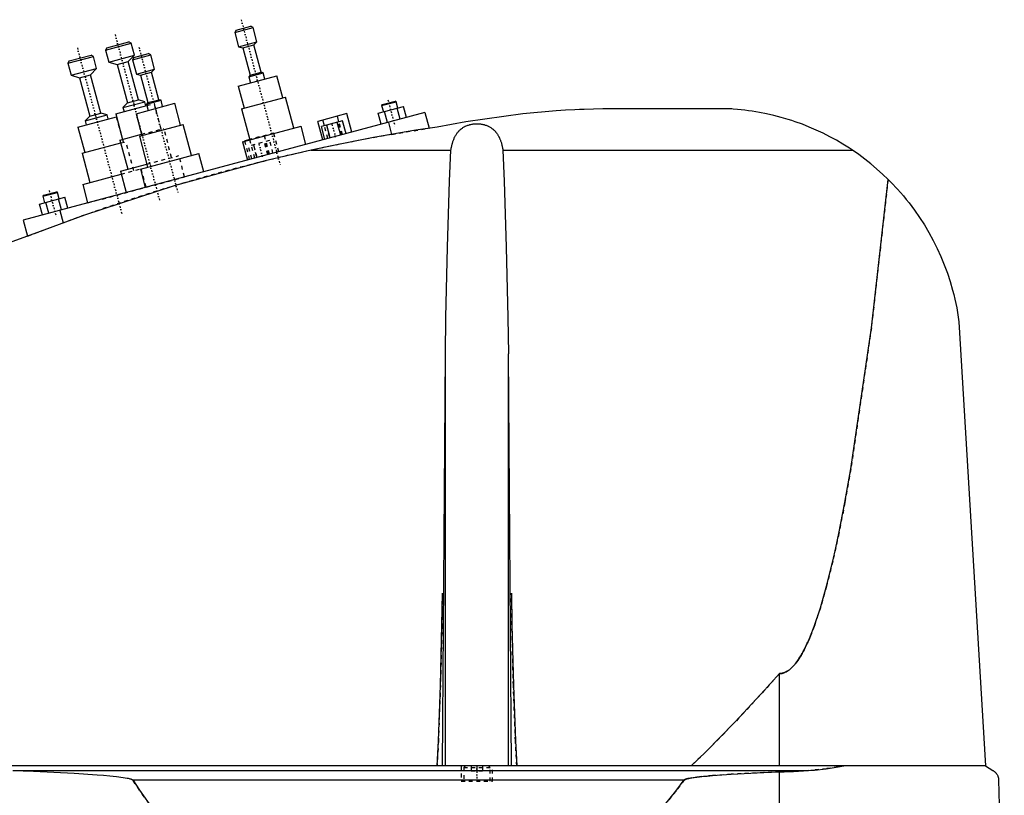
# Model space of a CAD drawing. Extents: x -702 to 139, y -139 to 487.
# Tile 4 of 7: x -561 to -300, y 69 to 275. Entities that reach past the tile are written whole.
import ezdxf

# ---------------------------------------------------------------- set-up
doc = ezdxf.new("R2010")
doc.units = 0
doc.linetypes.add('CENTER', pattern=[1.5, 0.45, -0.5, 0.05, -0.5])
doc.linetypes.add('DASHED', pattern=[2, 1, -1])
for name, color, linetype in [('AM_0', 7, 'CONTINUOUS'), ('AM_3', 7, 'DASHED'), ('AM_7', 7, 'CENTER')]:
    doc.layers.add(name, color=color, linetype=linetype)

msp = doc.modelspace()

# ---------------------------------------------------------------- linework, layer by layer
at = {"layer": 'AM_0', "color": 7, "linetype": 'CONTINUOUS'}
for p, q in [((-504.04, 271.18), (-499.21, 272.47)), ((-503.69, 271.79), (-504.04, 271.18)), ((-504.04, 271.18), (-503.03, 267.41)), ((-503.69, 271.79), (-499.82, 272.82)), ((-499.21, 272.47), (-499.82, 272.82)), ((-498.2, 268.7), (-499.21, 272.47)), ((-538.22, 266.52), (-531.45, 268.33)), ((-537.86, 267.13), (-532.07, 268.68)), ((-531.45, 268.33), (-532.07, 268.68)), ((-530.6, 265.14), (-531.45, 268.33)), ((-503.03, 267.41), (-498.2, 268.7)), ((-499.01, 267.86), (-498.2, 268.7)), ((-537.86, 267.13), (-538.22, 266.52)), ((-538.22, 266.52), (-537.36, 263.33)), ((-503.03, 267.41), (-501.91, 267.09)), ((-501.91, 267.09), (-499.01, 267.86)), ((-501.91, 267.09), (-499.97, 259.84)), ((-497.07, 260.62), (-499.01, 267.86)), ((-548.22, 263.02), (-541.45, 264.83)), ((-547.86, 263.63), (-548.22, 263.02)), ((-547.86, 263.63), (-542.07, 265.18)), ((-541.45, 264.83), (-542.07, 265.18)), ((-540.6, 261.64), (-541.45, 264.83)), ((-537.36, 263.33), (-530.6, 265.14)), ((-537.36, 263.33), (-535.12, 262.69)), ((-535.12, 262.69), (-532.22, 263.46)), ((-532.22, 263.46), (-530.6, 265.14)), ((-529.5, 253.32), (-532.22, 263.46)), ((-531.09, 263.93), (-526.26, 265.22)), ((-530.73, 264.54), (-531.09, 263.93)), ((-531.09, 263.93), (-530.08, 260.16)), ((-530.73, 264.54), (-526.87, 265.58)), ((-526.26, 265.22), (-526.87, 265.58)), ((-525.25, 261.46), (-526.26, 265.22)), ((-548.22, 263.02), (-547.36, 259.83)), ((-547.36, 259.83), (-540.6, 261.64)), ((-542.22, 259.96), (-540.6, 261.64)), ((-535.12, 262.69), (-532.4, 252.55)), ((-530.08, 260.16), (-525.25, 261.46)), ((-528.95, 259.84), (-526.06, 260.62)), ((-526.06, 260.62), (-525.25, 261.46)), ((-524.12, 253.37), (-526.06, 260.62)), ((-500.37, 259.42), (-496.51, 260.46)), ((-499.97, 259.84), (-497.07, 260.62)), ((-496.51, 260.46), (-497.07, 260.62)), ((-496.07, 258.82), (-496.51, 260.46)), ((-547.36, 259.83), (-545.12, 259.19)), ((-545.12, 259.19), (-542.22, 259.96)), ((-545.12, 259.19), (-542.4, 249.05)), ((-539.5, 249.82), (-542.22, 259.96)), ((-530.08, 260.16), (-528.95, 259.84)), ((-528.95, 259.84), (-527.01, 252.6)), ((-503.12, 256.93), (-492.88, 259.67)), ((-499.97, 259.84), (-500.37, 259.42)), ((-500.37, 259.42), (-499.93, 257.78)), ((-491.33, 253.88), (-492.88, 259.67)), ((-503.12, 256.93), (-501.57, 251.13)), ((-533.62, 251.29), (-527.82, 252.84)), ((-532.4, 252.55), (-529.5, 253.32)), ((-527.82, 252.84), (-529.5, 253.32)), ((-527.54, 251.78), (-527.82, 252.84)), ((-527.42, 252.18), (-523.56, 253.21)), ((-527.01, 252.6), (-524.12, 253.37)), ((-523.56, 253.21), (-524.12, 253.37)), ((-523.12, 251.57), (-523.56, 253.21)), ((-502.24, 250.95), (-490.65, 254.06)), ((-488.45, 245.85), (-490.65, 254.06)), ((-465.21, 251.82), (-461.34, 252.85)), ((-465.03, 252.12), (-461.65, 253.03)), ((-461.34, 252.85), (-461.65, 253.03)), ((-460.89, 251.16), (-461.34, 252.85)), ((-535.55, 249.63), (-527.32, 251.84)), ((-532.4, 252.55), (-533.62, 251.29)), ((-533.62, 251.29), (-533.33, 250.23)), ((-530.17, 249.68), (-519.93, 252.42)), ((-527.01, 252.6), (-527.42, 252.18)), ((-527.42, 252.18), (-526.98, 250.54)), ((-518.37, 246.63), (-519.93, 252.42)), ((-502.24, 250.95), (-500.04, 242.74)), ((-466.08, 249.77), (-459.39, 251.56)), ((-465.03, 252.12), (-465.21, 251.82)), ((-465.21, 251.82), (-464.75, 250.13)), ((-463.63, 247.32), (-464.41, 250.22)), ((-460.29, 248.22), (-461.06, 251.12)), ((-458.61, 248.67), (-459.39, 251.56)), ((-374, 251), (-405.5, 251)), ((-453.75, 249.97), (-560, 221.5)), ((-545.55, 246.13), (-535.35, 248.87)), ((-543.62, 247.79), (-537.82, 249.34)), ((-542.4, 249.05), (-543.62, 247.79)), ((-543.62, 247.79), (-543.33, 246.73)), ((-542.4, 249.05), (-539.5, 249.82)), ((-537.82, 249.34), (-539.5, 249.82)), ((-537.54, 248.28), (-537.82, 249.34)), ((-535.55, 249.63), (-533.74, 242.87)), ((-530.17, 249.68), (-528.61, 243.89)), ((-474.39, 249.72), (-482.11, 247.65)), ((-480.79, 242.72), (-482.11, 247.65)), ((-475.53, 247.76), (-481.11, 246.26)), ((-480.34, 246.47), (-480.76, 248.01)), ((-476.48, 247.5), (-476.89, 249.05)), ((-474.62, 244.38), (-475.53, 247.76)), ((-473.07, 244.79), (-474.39, 249.72)), ((-465.3, 246.87), (-466.08, 249.77)), ((-453.75, 249.97), (-452.64, 245.83)), ((-545.55, 246.13), (-543.74, 239.37)), ((-529.29, 243.7), (-517.7, 246.81)), ((-515.5, 238.6), (-517.7, 246.81)), ((-501.98, 242.22), (-486.52, 246.36)), ((-485.23, 241.54), (-486.52, 246.36)), ((-480.2, 242.88), (-481.11, 246.26)), ((-478.81, 243.26), (-479.71, 246.64)), ((-476.02, 244), (-476.93, 247.38)), ((-463.41, 247.38), (-462.55, 244.19)), ((-534.42, 242.69), (-528.7, 244.22)), ((-534.42, 242.69), (-532.35, 234.96)), ((-529.29, 243.7), (-527.09, 235.49)), ((-501.98, 242.22), (-500.68, 237.39)), ((-500.07, 242.84), (-501.43, 242.47)), ((-501.41, 242.38), (-501.43, 242.47)), ((-500.05, 242.74), (-500.08, 242.84)), ((-544.42, 239.19), (-534.21, 241.92)), ((-483.81, 240), (-446.87, 240)), ((-433.13, 240), (-340.66, 240)), ((-544.42, 239.19), (-542.35, 231.46)), ((-529.02, 234.98), (-513.57, 239.12)), ((-512.27, 234.29), (-513.57, 239.12)), ((-534.28, 234.44), (-527.31, 236.31)), ((-534.28, 234.44), (-532.77, 228.8)), ((-529.02, 234.98), (-527.73, 230.15)), ((-544.28, 230.94), (-534.07, 233.68)), ((-544.28, 230.94), (-542.97, 226.06)), ((-555.67, 225.77), (-548.98, 227.56)), ((-554.8, 227.81), (-550.93, 228.85)), ((-554.62, 228.12), (-554.8, 227.81)), ((-554.8, 227.81), (-554.34, 226.12)), ((-554.62, 228.12), (-551.24, 229.02)), ((-550.93, 228.85), (-551.24, 229.02)), ((-550.48, 227.16), (-550.93, 228.85)), ((-549.88, 224.21), (-550.65, 227.11)), ((-548.2, 224.66), (-548.98, 227.56)), ((-554.89, 222.87), (-555.67, 225.77)), ((-553.22, 223.32), (-554, 226.21)), ((-550.34, 224.09), (-549.45, 220.77)), ((-560, 221.5), (-558.87, 217.27)), ((-312.5, 194.62), (-305.5, 77.05)), ((-449.12, 77.05), (-448.33, 186.12)), ((-448.33, 77.05), (-448.33, 186.12)), ((-430.88, 77.05), (-431.67, 186.12)), ((-431.67, 77.05), (-431.67, 186.12)), ((-360, 77.05), (-360, 101.49)), ((-305.5, 77.05), (-697, 77.05)), ((-562.76, 75.85), (-352.3, 75.85)), ((-305.5, 77.05), (-303.5, 75.85)), ((-531.04, 73.35), (-385.14, 73.35)), ((-360, 16.5), (-360, 75.49)), ((-302, 73.35), (-300.5, 16.5))]:
    msp.add_line(p, q, dxfattribs=at)
for points in [[(-405.5, 251, 0), (-406.72, 250.98, 0), (-409.16, 250.91, 0), (-411.61, 250.82, 0), (-412.84, 250.77, 0), (-414.08, 250.71, 0), (-416.55, 250.57, 0), (-419.04, 250.41, 0), (-427.81, 249.63, 0), (-442.95, 247.54, 0), (-450.5, 246.15, 0)], [(-340.66, 240, 0), (-341.49, 240.55, 0), (-343.18, 241.62, 0), (-344.91, 242.63, 0), (-345.78, 243.11, 0), (-346.66, 243.59, 0), (-348.44, 244.49, 0), (-350.25, 245.34, 0), (-352.08, 246.13, 0), (-353.92, 246.86, 0), (-355.79, 247.53, 0), (-356.73, 247.84, 0), (-357.67, 248.14, 0), (-359.56, 248.7, 0), (-361.45, 249.2, 0), (-363.36, 249.63, 0), (-365.27, 250.01, 0), (-367.2, 250.33, 0), (-368.16, 250.47, 0), (-369.12, 250.6, 0), (-371.06, 250.8, 0), (-372.2, 250.89, 0), (-372.53, 250.92, 0), (-372.85, 250.94, 0), (-373.02, 250.95, 0), (-373.18, 250.96, 0), (-373.51, 250.98, 0), (-373.84, 250.99, 0), (-374, 251, 0)], [(-450.5, 246.15, 0), (-456.16, 245.27, 0), (-467.37, 243.33, 0), (-478.39, 241.16, 0), (-483.81, 240, 0)], [(-446.87, 240, 0), (-446.86, 240.1, 0), (-446.83, 240.31, 0), (-446.79, 240.51, 0), (-446.77, 240.61, 0), (-446.75, 240.72, 0), (-446.71, 240.92, 0), (-446.67, 241.12, 0), (-446.62, 241.32, 0), (-446.57, 241.52, 0), (-446.52, 241.72, 0), (-446.49, 241.82, 0), (-446.46, 241.92, 0), (-446.4, 242.12, 0), (-446.34, 242.31, 0), (-446.28, 242.5, 0), (-446.21, 242.69, 0), (-446.13, 242.88, 0), (-446.1, 242.97, 0), (-446.06, 243.06, 0), (-445.98, 243.24, 0), (-445.89, 243.42, 0), (-445.85, 243.51, 0), (-445.8, 243.59, 0), (-445.71, 243.77, 0), (-445.62, 243.93, 0), (-445.57, 244.02, 0), (-445.52, 244.1, 0), (-445.41, 244.26, 0), (-445.3, 244.42, 0), (-445.19, 244.57, 0), (-445.07, 244.72, 0), (-444.95, 244.87, 0), (-444.89, 244.94, 0), (-444.83, 245.01, 0), (-444.7, 245.15, 0), (-444.57, 245.28, 0), (-444.43, 245.41, 0), (-444.29, 245.54, 0), (-444.14, 245.66, 0), (-444.07, 245.71, 0), (-443.99, 245.77, 0), (-443.84, 245.88, 0), (-443.68, 245.99, 0), (-443.52, 246.09, 0), (-443.35, 246.19, 0), (-443.17, 246.28, 0), (-443.08, 246.33, 0), (-442.99, 246.37, 0), (-442.8, 246.46, 0), (-442.61, 246.54, 0), (-442.41, 246.61, 0), (-442.21, 246.68, 0), (-442, 246.74, 0), (-441.9, 246.77, 0), (-441.8, 246.8, 0), (-441.59, 246.85, 0), (-441.38, 246.89, 0), (-441.16, 246.93, 0), (-440.95, 246.96, 0), (-440.74, 246.98, 0), (-440.63, 246.99, 0), (-440.52, 247, 0), (-440.31, 247.01, 0), (-440.1, 247.02, 0), (-440, 247.02, 0), (-439.9, 247.02, 0), (-439.69, 247.01, 0), (-439.48, 247, 0), (-439.37, 246.99, 0), (-439.26, 246.98, 0), (-439.05, 246.96, 0), (-438.84, 246.93, 0), (-438.62, 246.89, 0), (-438.41, 246.85, 0), (-438.2, 246.8, 0), (-438.1, 246.77, 0), (-438, 246.74, 0), (-437.79, 246.68, 0), (-437.59, 246.61, 0), (-437.39, 246.54, 0), (-437.2, 246.46, 0), (-437.01, 246.37, 0), (-436.92, 246.33, 0), (-436.83, 246.28, 0), (-436.65, 246.19, 0), (-436.48, 246.09, 0), (-436.32, 245.99, 0), (-436.16, 245.88, 0), (-436.01, 245.77, 0), (-435.93, 245.71, 0), (-435.86, 245.66, 0), (-435.71, 245.54, 0), (-435.57, 245.41, 0), (-435.43, 245.28, 0), (-435.3, 245.15, 0), (-435.17, 245.01, 0), (-435.11, 244.94, 0), (-435.05, 244.87, 0), (-434.93, 244.72, 0), (-434.81, 244.57, 0), (-434.7, 244.42, 0), (-434.59, 244.26, 0), (-434.48, 244.1, 0), (-434.43, 244.02, 0), (-434.38, 243.93, 0), (-434.29, 243.77, 0), (-434.2, 243.59, 0), (-434.15, 243.51, 0), (-434.11, 243.42, 0), (-434.02, 243.24, 0), (-433.94, 243.06, 0), (-433.9, 242.97, 0), (-433.87, 242.88, 0), (-433.79, 242.69, 0), (-433.72, 242.5, 0), (-433.66, 242.31, 0), (-433.6, 242.12, 0), (-433.54, 241.92, 0), (-433.51, 241.82, 0), (-433.48, 241.72, 0), (-433.43, 241.52, 0), (-433.38, 241.32, 0), (-433.33, 241.12, 0), (-433.29, 240.92, 0), (-433.25, 240.72, 0), (-433.23, 240.61, 0), (-433.21, 240.51, 0), (-433.17, 240.31, 0), (-433.14, 240.1, 0), (-433.13, 240, 0)], [(-483.81, 240, 0), (-495.97, 237.17, 0), (-520.06, 230.59, 0), (-543.79, 222.83, 0), (-555.5, 218.5, 0)], [(-448.33, 186.12, 0), (-448.19, 195.73, 0), (-447.78, 214.34, 0), (-447.21, 231.8, 0), (-446.87, 240, 0)], [(-433.13, 240, 0), (-432.79, 231.8, 0), (-432.22, 214.34, 0), (-431.81, 195.73, 0), (-431.67, 186.12, 0)], [(-331.25, 232.3, 0), (-332.71, 233.71, 0), (-335.77, 236.37, 0), (-338.99, 238.84, 0), (-340.66, 240, 0)], [(-360, 101.49, 0), (-359.98, 101.49, 0), (-359.93, 101.49, 0), (-359.88, 101.49, 0), (-359.86, 101.5, 0), (-359.84, 101.5, 0), (-359.79, 101.5, 0), (-359.74, 101.5, 0), (-359.7, 101.51, 0), (-359.65, 101.51, 0), (-359.6, 101.52, 0), (-359.58, 101.52, 0), (-359.56, 101.52, 0), (-359.51, 101.53, 0), (-359.46, 101.53, 0), (-359.42, 101.54, 0), (-359.37, 101.55, 0), (-359.32, 101.56, 0), (-359.3, 101.56, 0), (-359.28, 101.57, 0), (-359.23, 101.58, 0), (-359.18, 101.59, 0), (-359.16, 101.6, 0), (-359.14, 101.6, 0), (-359.09, 101.61, 0), (-359.04, 101.63, 0), (-359.02, 101.63, 0), (-359, 101.64, 0), (-358.95, 101.65, 0), (-358.9, 101.67, 0), (-358.86, 101.68, 0), (-358.81, 101.7, 0), (-358.76, 101.72, 0), (-358.74, 101.73, 0), (-358.72, 101.73, 0), (-358.67, 101.75, 0), (-358.62, 101.77, 0), (-358.46, 101.84, 0), (-358.18, 101.98, 0), (-357.9, 102.14, 0), (-357.62, 102.32, 0), (-357.48, 102.42, 0), (-357.34, 102.53, 0), (-357.06, 102.76, 0), (-356.78, 103.01, 0), (-356.5, 103.29, 0), (-356.23, 103.59, 0), (-355.95, 103.91, 0), (-355.81, 104.08, 0), (-355.67, 104.25, 0), (-355.39, 104.62, 0), (-355.11, 105.01, 0), (-354.97, 105.21, 0), (-354.83, 105.42, 0), (-354.55, 105.86, 0), (-354.27, 106.32, 0), (-354.13, 106.56, 0), (-354, 106.8, 0), (-353.72, 107.31, 0), (-353.44, 107.83, 0), (-353.16, 108.38, 0), (-352.88, 108.96, 0), (-352.61, 109.55, 0), (-352.47, 109.86, 0), (-352.33, 110.17, 0), (-352.05, 110.81, 0), (-351.78, 111.48, 0), (-350.81, 113.98, 0), (-349.16, 118.92, 0), (-347.51, 124.67, 0), (-345.88, 131.23, 0), (-345.07, 134.81, 0), (-344.27, 138.59, 0), (-342.67, 146.74, 0), (-341.08, 155.68, 0), (-335.67, 193.02, 0), (-331.25, 232.3, 0)], [(-331.25, 232.3, 0), (-330.4, 231.45, 0), (-328.77, 229.71, 0), (-327.2, 227.91, 0), (-326.44, 227, 0), (-325.7, 226.07, 0), (-324.27, 224.17, 0), (-322.92, 222.23, 0), (-321.64, 220.24, 0), (-320.44, 218.21, 0), (-319.31, 216.14, 0), (-318.78, 215.1, 0), (-318.26, 214.04, 0), (-317.29, 211.89, 0), (-316.39, 209.72, 0), (-315.57, 207.5, 0), (-314.83, 205.25, 0), (-314.17, 202.96, 0), (-313.87, 201.8, 0), (-313.59, 200.63, 0), (-313.09, 198.26, 0), (-312.67, 195.85, 0), (-312.5, 194.62, 0)], [(-555.5, 218.5, 0), (-562.76, 215.82, 0), (-577.17, 210.17, 0), (-591.43, 204.15, 0), (-598.5, 201.01, 0)], [(-450.53, 77.05, 0), (-450.19, 83.72, 0), (-449.64, 98.37, 0), (-449.25, 114.39, 0), (-449.12, 122.75, 0)], [(-430.88, 122.75, 0), (-430.75, 114.39, 0), (-430.36, 98.37, 0), (-429.81, 83.72, 0), (-429.47, 77.05, 0)], [(-383.32, 77.05, 0), (-379.43, 80.82, 0), (-371.66, 88.72, 0), (-363.89, 97.11, 0), (-360, 101.49, 0)], [(-562.76, 75.85, 0), (-557.28, 75.66, 0), (-546.52, 75.14, 0), (-540.47, 74.74, 0), (-538.78, 74.6, 0), (-537.11, 74.45, 0), (-536.23, 74.36, 0), (-535.34, 74.26, 0), (-533.54, 74.02, 0), (-532.52, 73.85, 0), (-532.24, 73.79, 0), (-531.96, 73.73, 0), (-531.83, 73.69, 0), (-531.69, 73.65, 0), (-531.54, 73.61, 0), (-531.49, 73.59, 0), (-531.44, 73.57, 0), (-531.42, 73.57, 0), (-531.4, 73.56, 0), (-531.35, 73.54, 0), (-531.3, 73.52, 0), (-531.26, 73.5, 0), (-531.22, 73.48, 0), (-531.17, 73.45, 0), (-531.15, 73.44, 0), (-531.13, 73.43, 0), (-531.11, 73.41, 0), (-531.1, 73.41, 0), (-531.1, 73.4, 0), (-531.09, 73.4, 0), (-531.09, 73.4, 0), (-531.09, 73.39, 0), (-531.08, 73.39, 0), (-531.07, 73.38, 0), (-531.07, 73.38, 0), (-531.06, 73.37, 0), (-531.06, 73.37, 0), (-531.06, 73.37, 0), (-531.05, 73.36, 0), (-531.05, 73.35, 0), (-531.04, 73.35, 0)], [(-360, 75.49, 0), (-358.77, 75.5, 0), (-356.22, 75.59, 0), (-353.62, 75.75, 0), (-352.3, 75.85, 0)], [(-352.3, 75.85, 0), (-350.72, 75.99, 0), (-347.58, 76.34, 0), (-344.47, 76.79, 0), (-342.93, 77.05, 0)], [(-303.5, 75.85, 0), (-303.44, 75.82, 0), (-303.33, 75.75, 0), (-303.23, 75.67, 0), (-303.18, 75.63, 0), (-303.12, 75.59, 0), (-303.02, 75.51, 0), (-302.93, 75.42, 0), (-302.83, 75.32, 0), (-302.74, 75.22, 0), (-302.65, 75.12, 0), (-302.61, 75.06, 0), (-302.57, 75.01, 0), (-302.48, 74.89, 0), (-302.4, 74.76, 0), (-302.32, 74.61, 0), (-302.25, 74.44, 0), (-302.2, 74.34, 0), (-302.19, 74.31, 0), (-302.18, 74.27, 0), (-302.17, 74.26, 0), (-302.17, 74.24, 0), (-302.16, 74.21, 0), (-302.14, 74.17, 0), (-302.14, 74.16, 0), (-302.13, 74.14, 0), (-302.12, 74.11, 0), (-302.11, 74.07, 0), (-302.11, 74.05, 0), (-302.1, 74.03, 0), (-302.09, 74, 0), (-302.08, 73.96, 0), (-302.07, 73.92, 0), (-302.06, 73.88, 0), (-302.06, 73.84, 0), (-302.05, 73.81, 0), (-302.05, 73.79, 0), (-302.04, 73.74, 0), (-302.03, 73.7, 0), (-302.02, 73.65, 0), (-302.02, 73.59, 0), (-302.01, 73.54, 0), (-302.01, 73.52, 0), (-302.01, 73.51, 0), (-302.01, 73.5, 0), (-302.01, 73.49, 0), (-302.01, 73.49, 0), (-302.01, 73.48, 0), (-302.01, 73.47, 0), (-302.01, 73.47, 0), (-302.01, 73.46, 0), (-302, 73.45, 0), (-302, 73.44, 0), (-302, 73.43, 0), (-302, 73.43, 0), (-302, 73.42, 0), (-302, 73.41, 0), (-302, 73.4, 0), (-302, 73.39, 0), (-302, 73.38, 0), (-302, 73.38, 0), (-302, 73.37, 0), (-302, 73.36, 0), (-302, 73.35, 0), (-302, 73.35, 0)], [(-531.04, 73.35, 0), (-529.24, 70.69, 0), (-525.62, 65.55, 0), (-522.01, 60.66, 0), (-520.21, 58.31, 0), (-518.4, 56.02, 0), (-514.79, 51.62, 0), (-511.17, 47.47, 0), (-507.56, 43.57, 0), (-503.95, 39.92, 0), (-500.33, 36.51, 0), (-498.53, 34.9, 0), (-496.72, 33.35, 0), (-493.11, 30.44, 0), (-489.49, 27.78, 0), (-485.88, 25.36, 0), (-482.26, 23.19, 0), (-478.65, 21.27, 0), (-476.84, 20.41, 0), (-475.04, 19.6, 0), (-471.42, 18.17, 0), (-467.81, 17, 0), (-466, 16.5, 0)], [(-466, 16.5, 0), (-463.75, 16.74, 0), (-459.26, 17.45, 0), (-454.77, 18.47, 0), (-452.52, 19.09, 0), (-450.27, 19.79, 0), (-445.78, 21.42, 0), (-441.29, 23.35, 0), (-436.8, 25.59, 0), (-432.3, 28.14, 0), (-427.81, 30.99, 0), (-425.56, 32.53, 0), (-423.32, 34.15, 0), (-418.83, 37.61, 0), (-414.33, 41.38, 0), (-409.84, 45.46, 0), (-405.35, 49.84, 0), (-400.86, 54.53, 0), (-398.61, 56.99, 0), (-396.37, 59.53, 0), (-391.88, 64.83, 0), (-387.39, 70.43, 0), (-385.14, 73.35, 0)], [(-385.14, 73.35, 0), (-385.14, 73.35, 0), (-385.13, 73.36, 0), (-385.13, 73.36, 0), (-385.13, 73.36, 0), (-385.12, 73.37, 0), (-385.12, 73.37, 0), (-385.12, 73.37, 0), (-385.11, 73.38, 0), (-385.11, 73.38, 0), (-385.1, 73.39, 0), (-385.1, 73.39, 0), (-385.09, 73.39, 0), (-385.09, 73.39, 0), (-385.08, 73.4, 0), (-385.07, 73.41, 0), (-385.05, 73.42, 0), (-385.03, 73.43, 0), (-385, 73.45, 0), (-384.96, 73.47, 0), (-384.93, 73.48, 0), (-384.9, 73.5, 0), (-384.86, 73.51, 0), (-384.84, 73.52, 0), (-384.83, 73.52, 0), (-384.79, 73.54, 0), (-384.76, 73.55, 0), (-384.63, 73.59, 0), (-384.52, 73.62, 0), (-384.41, 73.65, 0), (-384.18, 73.71, 0), (-383.95, 73.76, 0), (-383.13, 73.91, 0), (-381.81, 74.09, 0), (-381.15, 74.17, 0), (-380.47, 74.24, 0), (-379.1, 74.38, 0), (-377.71, 74.5, 0), (-372.73, 74.85, 0), (-364.12, 75.31, 0), (-360, 75.49, 0)]]:
    msp.add_polyline3d(points, dxfattribs=at)
at = {"layer": 'AM_3', "color": 6, "linetype": 'DASHED'}
for p, q in [((-527.32, 251.84), (-525.32, 252.37)), ((-523.5, 245.61), (-525.32, 252.37)), ((-535.35, 248.87), (-535.32, 248.87)), ((-533.5, 242.11), (-535.32, 248.87)), ((-475.57, 244.12), (-476.48, 247.5)), ((-528.7, 244.22), (-522.83, 245.79)), ((-520.76, 238.07), (-522.83, 245.79)), ((-479.44, 243.09), (-480.34, 246.47)), ((-479.82, 246.61), (-478.91, 243.23)), ((-475.92, 244.03), (-476.82, 247.41)), ((-462.55, 244.19), (-452.64, 245.83)), ((-534.21, 241.92), (-532.83, 242.29)), ((-530.76, 234.57), (-532.83, 242.29)), ((-500.11, 237.55), (-501.41, 242.38)), ((-494.85, 242.58), (-500.43, 241.09)), ((-493.71, 244.54), (-500.07, 242.84)), ((-498.76, 237.91), (-500.05, 242.74)), ((-495.34, 238.83), (-496.24, 242.21)), ((-494.89, 238.95), (-496.21, 243.87)), ((-495.23, 238.85), (-496.14, 242.23)), ((-493.94, 239.2), (-494.85, 242.58)), ((-492.39, 239.62), (-493.71, 244.54)), ((-499.52, 237.71), (-500.43, 241.09)), ((-499.13, 241.43), (-498.23, 238.05)), ((-498.13, 238.08), (-499.03, 241.46)), ((-527.31, 236.31), (-518.83, 238.58)), ((-517.31, 232.94), (-518.83, 238.58)), ((-534.07, 233.68), (-528.83, 235.08)), ((-527.52, 230.2), (-528.83, 235.08)), ((-542.97, 226.06), (-517.31, 232.94)), ((-558.87, 217.27), (-549.45, 220.77)), ((-444.15, 77.05), (-444.15, 73.05)), ((-443.1, 77.05), (-443.5, 76.65)), ((-443.5, 76.65), (-443.5, 73.05)), ((-443.5, 76.65), (-436.5, 76.65)), ((-441.5, 77.05), (-441.5, 75.8)), ((-441.5, 75.8), (-438.5, 75.8)), ((-440, 77.05), (-440, 75.8)), ((-438.5, 77.05), (-438.5, 75.8)), ((-436.5, 76.65), (-436.9, 77.05)), ((-436.5, 73.05), (-436.5, 76.65)), ((-435.85, 73.05), (-435.85, 77.05)), ((-444.15, 73.05), (-435.85, 73.05))]:
    msp.add_line(p, q, dxfattribs=at)
for points in [[(-331.25, 232.3, 0), (-335.67, 193.02, 0), (-341.08, 155.68, 0), (-342.67, 146.74, 0), (-344.27, 138.59, 0), (-345.07, 134.81, 0), (-345.88, 131.23, 0), (-347.51, 124.67, 0), (-349.16, 118.92, 0), (-350.81, 113.98, 0), (-351.78, 111.48, 0), (-352.05, 110.81, 0), (-352.33, 110.17, 0), (-352.47, 109.86, 0), (-352.61, 109.55, 0), (-352.88, 108.96, 0), (-353.16, 108.38, 0), (-353.44, 107.83, 0), (-353.72, 107.31, 0), (-354, 106.8, 0), (-354.13, 106.56, 0), (-354.27, 106.32, 0), (-354.55, 105.86, 0), (-354.83, 105.42, 0), (-354.97, 105.21, 0), (-355.11, 105.01, 0), (-355.39, 104.62, 0), (-355.67, 104.25, 0), (-355.81, 104.08, 0), (-355.95, 103.91, 0), (-356.23, 103.59, 0), (-356.5, 103.29, 0), (-356.78, 103.01, 0), (-357.06, 102.76, 0), (-357.34, 102.53, 0), (-357.48, 102.42, 0), (-357.62, 102.32, 0), (-357.9, 102.14, 0), (-358.18, 101.98, 0), (-358.46, 101.84, 0), (-358.62, 101.77, 0), (-358.67, 101.75, 0), (-358.72, 101.73, 0), (-358.74, 101.73, 0), (-358.76, 101.72, 0), (-358.81, 101.7, 0), (-358.86, 101.68, 0), (-358.9, 101.67, 0), (-358.95, 101.65, 0), (-359, 101.64, 0), (-359.02, 101.63, 0), (-359.04, 101.63, 0), (-359.09, 101.61, 0), (-359.14, 101.6, 0), (-359.16, 101.6, 0), (-359.18, 101.59, 0), (-359.23, 101.58, 0), (-359.28, 101.57, 0), (-359.3, 101.56, 0), (-359.32, 101.56, 0), (-359.37, 101.55, 0), (-359.42, 101.54, 0), (-359.46, 101.53, 0), (-359.51, 101.53, 0), (-359.56, 101.52, 0), (-359.58, 101.52, 0), (-359.6, 101.52, 0), (-359.65, 101.51, 0), (-359.7, 101.51, 0), (-359.74, 101.5, 0), (-359.79, 101.5, 0), (-359.84, 101.5, 0), (-359.86, 101.5, 0), (-359.88, 101.49, 0), (-359.93, 101.49, 0), (-359.98, 101.49, 0), (-360, 101.49, 0)], [(-449.12, 122.75, 0), (-449.25, 114.39, 0), (-449.64, 98.37, 0), (-450.19, 83.72, 0), (-450.53, 77.05, 0)], [(-429.47, 77.05, 0), (-429.81, 83.72, 0), (-430.36, 98.37, 0), (-430.75, 114.39, 0), (-430.88, 122.75, 0)], [(-360, 101.49, 0), (-363.89, 97.11, 0), (-371.66, 88.72, 0), (-379.43, 80.82, 0), (-383.32, 77.05, 0)], [(-352.3, 75.85, 0), (-353.62, 75.75, 0), (-356.22, 75.59, 0), (-358.77, 75.5, 0), (-360, 75.49, 0)], [(-342.93, 77.05, 0), (-344.47, 76.79, 0), (-347.58, 76.34, 0), (-350.72, 75.99, 0), (-352.3, 75.85, 0)], [(-466, 16.5, 0), (-467.81, 17, 0), (-471.42, 18.17, 0), (-475.04, 19.6, 0), (-476.84, 20.41, 0), (-478.65, 21.27, 0), (-482.26, 23.19, 0), (-485.88, 25.36, 0), (-489.49, 27.78, 0), (-493.11, 30.44, 0), (-496.72, 33.35, 0), (-498.53, 34.9, 0), (-500.33, 36.51, 0), (-503.95, 39.92, 0), (-507.56, 43.57, 0), (-511.17, 47.47, 0), (-514.79, 51.62, 0), (-518.4, 56.02, 0), (-520.21, 58.31, 0), (-522.01, 60.66, 0), (-525.62, 65.55, 0), (-529.24, 70.69, 0), (-531.04, 73.35, 0)], [(-385.14, 73.35, 0), (-387.39, 70.43, 0), (-391.88, 64.83, 0), (-396.37, 59.53, 0), (-398.61, 56.99, 0), (-400.86, 54.53, 0), (-405.35, 49.84, 0), (-409.84, 45.46, 0), (-414.33, 41.38, 0), (-418.83, 37.61, 0), (-423.32, 34.15, 0), (-425.56, 32.53, 0), (-427.81, 30.99, 0), (-432.3, 28.14, 0), (-436.8, 25.59, 0), (-441.29, 23.35, 0), (-445.78, 21.42, 0), (-450.27, 19.79, 0), (-452.52, 19.09, 0), (-454.77, 18.47, 0), (-459.26, 17.45, 0), (-463.75, 16.74, 0), (-466, 16.5, 0)], [(-360, 75.49, 0), (-364.12, 75.31, 0), (-372.73, 74.85, 0), (-377.71, 74.5, 0), (-379.1, 74.38, 0), (-380.47, 74.24, 0), (-381.15, 74.17, 0), (-381.81, 74.09, 0), (-383.13, 73.91, 0), (-383.95, 73.76, 0), (-384.18, 73.71, 0), (-384.41, 73.65, 0), (-384.52, 73.62, 0), (-384.63, 73.59, 0), (-384.76, 73.55, 0), (-384.79, 73.54, 0), (-384.83, 73.52, 0), (-384.84, 73.52, 0), (-384.86, 73.51, 0), (-384.9, 73.5, 0), (-384.93, 73.48, 0), (-384.96, 73.47, 0), (-385, 73.45, 0), (-385.03, 73.43, 0), (-385.05, 73.42, 0), (-385.07, 73.41, 0), (-385.08, 73.4, 0), (-385.09, 73.39, 0), (-385.09, 73.39, 0), (-385.1, 73.39, 0), (-385.1, 73.39, 0), (-385.11, 73.38, 0), (-385.11, 73.38, 0), (-385.12, 73.37, 0), (-385.12, 73.37, 0), (-385.12, 73.37, 0), (-385.13, 73.36, 0), (-385.13, 73.36, 0), (-385.13, 73.36, 0), (-385.14, 73.35, 0), (-385.14, 73.35, 0)]]:
    msp.add_polyline3d(points, dxfattribs=at)
msp.add_arc((-376.43, -248.33), 500, 99.9188, 110.246, dxfattribs=at)
at = {"layer": 'AM_7', "color": 4, "linetype": 'CENTER'}
for p, q in [((-502.36, 274.55), (-491.96, 235.77)), ((-535.69, 270.62), (-523.95, 226.79)), ((-545.69, 267.12), (-533.95, 223.29)), ((-529.4, 267.3), (-519.01, 228.52)), ((-463.54, 253.32), (-461.67, 246.34)), ((-477.37, 243.46), (-478.36, 247.18)), ((-496.69, 238.28), (-497.68, 242)), ((-553.13, 229.31), (-551.26, 222.34)), ((-440, 77.25), (-440, 72.85))]:
    msp.add_line(p, q, dxfattribs=at)

doc.saveas('drawing.dxf')
